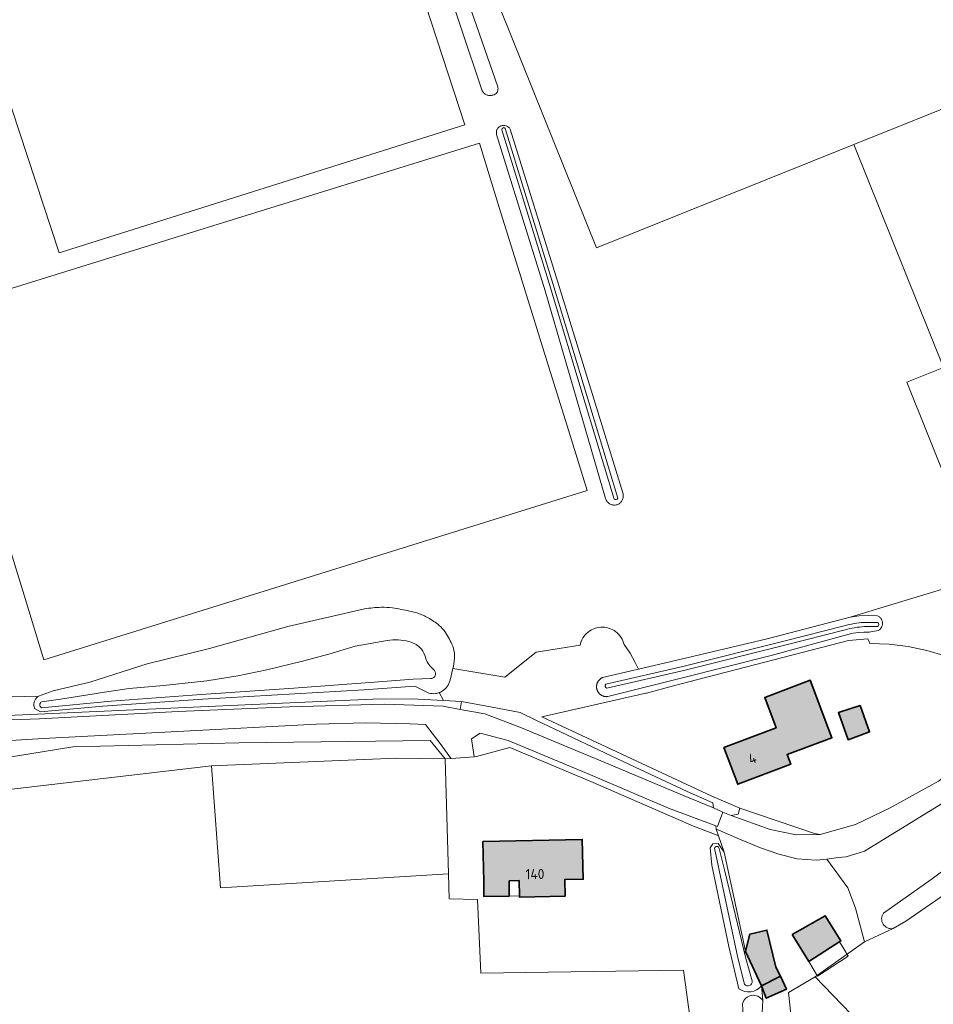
# Model space of a CAD drawing. Header units: metres. Extents: x 200031 to 204075, y 460125 to 464703.
# Tile 97 of 178: x 201300 to 201461, y 464292 to 464466. Entities that reach past the tile are written whole.
import ezdxf
from ezdxf.enums import TextEntityAlignment as Align

# ---------------------------------------------------------------- set-up
doc = ezdxf.new("R2010")
doc.units = ezdxf.units.M
doc.header["$LTSCALE"] = 2
for name, color, linetype, lineweight in [('B-WE-GR-BOS_GEMENGD-GV', 253, 'Continuous', 13), ('B-WE-GR-GRAS-GV', 253, 'Continuous', 13), ('B-WE-GR-HOUTWAL-GV', 253, 'Continuous', 13), ('B-WE-OG-BEBOUWING-GV', 253, 'Continuous', 35), ('B-WE-OG-BEBOUWING-T18', 253, 'Continuous', 18), ('B-WE-OG-BEBOUWING_LUIFEL-GV', 253, 'Continuous', 18), ('B-WE-OG-TERREIN_CULTUURSCHEIDING-GV', 253, 'Continuous', 18), ('B-WE-OG-TERREIN_ERF-GV', 253, 'Continuous', 18), ('B-WE-OG-TERREIN_ONBEGROEID-GV', 253, 'Continuous', 18), ('B-WE-OG-WATER_GREPPEL-GV', 253, 'Continuous', 18), ('B-WE-OG-WATER_MEER-GV', 253, 'Continuous', 18), ('B-WE-OG-WATER_SLOOT-GV', 253, 'Continuous', 18), ('B-WE-VH-VERHARDING_BETON-A', 254, 'Continuous', 25), ('B-WE-VH-VERHARDING_FUNDERING_ZAND-GV', 253, 'Continuous', 18), ('B-WE-VH-VERHARDING_HALFVERHARDING-GV', 253, 'Continuous', 18), ('B-WE-VH-VERHARDING_TEGEL-GV', 253, 'Continuous', 18)]:
    doc.layers.add(name, color=color, linetype=linetype, lineweight=lineweight)
doc.styles.add('NLCS-ISO-M1000-T18', font='NLCS-ISO.ttf', dxfattribs={"height": 1.8})

msp = doc.modelspace()

# ---------------------------------------------------------------- hatches: boundary and pattern name
at = {"layer": 'B-WE-VH-VERHARDING_BETON-A'}
h = msp.add_hatch(color=256, dxfattribs=at)
h.dxf.hatch_style = 1
h.paths.add_polyline_path([(201423.935, 464337.463), (201426.371, 464330.989), (201435.716, 464334.506), (201435.075, 464336.21), (201442.956, 464339.176), (201439.147, 464349.298), (201431.123, 464346.278), (201433.137, 464340.927)])
h = msp.add_hatch(color=256, dxfattribs=at)
h.dxf.hatch_style = 1
h.paths.add_polyline_path([(201447.937, 464344.842), (201444.101, 464343.589), (201445.84, 464338.818), (201449.573, 464340.192)])
h = msp.add_hatch(color=256, dxfattribs=at)
h.dxf.hatch_style = 1
h.paths.add_polyline_path([(201386.132, 464313.977), (201387.887, 464314.016), (201387.936, 464311.323), (201387.94, 464311.129), (201395.989, 464311.276), (201395.936, 464314.193), (201399.173, 464314.264), (201399.019, 464321.261), (201381.512, 464320.876), (201381.666, 464313.879), (201381.694, 464311.196), (201386.146, 464311.29)])
h = msp.add_hatch(color=256, dxfattribs=at)
h.dxf.hatch_style = 1
h.paths.add_polyline_path([(201435.956, 464304.521), (201438.88, 464299.753), (201444.525, 464303.434), (201441.762, 464307.825)])
h = msp.add_hatch(color=256, dxfattribs=at)
h.dxf.hatch_style = 1
h.paths.add_polyline_path([(201433.921, 464297.221), (201433.1, 464298.81), (201431.52, 464305.32), (201428.53, 464304.6), (201427.718, 464301.609), (201427.736, 464301.523), (201430.545, 464295.483)])
h = msp.add_hatch(color=256, dxfattribs=at)
h.dxf.hatch_style = 1
h.paths.add_polyline_path([(201433.921, 464297.221), (201430.545, 464295.483), (201431.381, 464293.304), (201434.956, 464294.901)])

# ---------------------------------------------------------------- linework, layer by layer
at = {"layer": 'B-WE-GR-BOS_GEMENGD-GV', "flags": 128}
for points in [[(201479.85, 464340.038), (201465.594, 464329.599), (201448.683, 464319.19), (201445.437, 464318.225), (201444.126, 464318.061), (201442.049, 464317.822), (201445.751, 464312.727), (201447.076, 464309.149), (201448.679, 464303.231), (201453.724, 464305.569)], [(201452.026, 464308.296), (201460.422, 464314.23), (201482.519, 464330.543)]]:
    msp.add_lwpolyline(points, dxfattribs=at)
at = {"layer": 'B-WE-GR-BOS_GEMENGD-GV'}
msp.add_lwpolyline([(201453.724, 464305.569, -0.6665022), (201452.026, 464308.296)], format="xyb", dxfattribs=at)
at = {"layer": 'B-WE-GR-GRAS-GV', "flags": 128}
for points in [[(201503.837, 464377.888), (201446.169, 464360.378), (201447.766, 464360.618), (201449.379, 464360.709), (201450.993, 464360.652), (201451.108, 464360.594), (201451.218, 464360.526), (201451.321, 464360.448), (201451.417, 464360.362), (201451.505, 464360.268), (201451.584, 464360.166), (201451.654, 464360.057), (201451.714, 464359.943), (201451.764, 464359.824), (201451.803, 464359.702), (201451.832, 464359.576), (201451.849, 464359.448), (201451.854, 464359.319), (201451.849, 464359.19), (201451.832, 464359.062), (201451.804, 464358.936), (201451.765, 464358.813), (201451.715, 464358.694), (201451.655, 464358.58), (201451.585, 464358.472), (201451.506, 464358.37), (201451.418, 464358.275), (201451.322, 464358.189), (201451.219, 464358.111), (201451.11, 464358.043), (201449.519, 464357.747), (201448.566, 464357.761), (201447.615, 464357.696), (201446.673, 464357.551), (201445.747, 464357.328), (201432.244, 464353.653), (201416.405, 464349.661), (201403.521, 464346.414), (201403.452, 464346.406), (201403.368, 464346.4), (201403.284, 464346.398), (201403.2, 464346.401), (201403.117, 464346.407), (201403.033, 464346.417), (201402.95, 464346.431), (201402.868, 464346.449), (201402.787, 464346.471), (201402.707, 464346.497), (201402.629, 464346.526), (201402.552, 464346.56), (201402.476, 464346.596), (201402.403, 464346.637), (201402.331, 464346.681), (201402.262, 464346.728), (201402.195, 464346.779), (201402.13, 464346.832), (201402.068, 464346.889), (201402.009, 464346.948), (201401.953, 464347.011), (201401.899, 464347.076), (201401.849, 464347.143), (201401.802, 464347.213), (201401.759, 464347.284), (201401.719, 464347.358), (201401.682, 464347.434), (201401.65, 464347.511), (201401.621, 464347.59), (201401.595, 464347.67), (201401.574, 464347.751), (201401.556, 464347.833), (201401.543, 464347.916), (201401.533, 464348), (201401.527, 464348.083), (201401.525, 464348.167), (201401.528, 464348.251), (201401.534, 464348.335), (201401.544, 464348.418), (201401.558, 464348.501), (201401.577, 464348.583), (201401.599, 464348.664), (201401.625, 464348.744), (201401.654, 464348.823), (201401.687, 464348.9), (201401.724, 464348.975), (201401.765, 464349.048), (201401.809, 464349.12), (201401.856, 464349.189), (201401.907, 464349.256), (201401.961, 464349.321), (201402.017, 464349.383), (201402.077, 464349.442), (201402.139, 464349.498), (201402.204, 464349.551), (201402.272, 464349.601), (201402.341, 464349.648), (201402.413, 464349.692), (201402.487, 464349.732), (201402.563, 464349.768), (201408.9, 464351.258), (201408.348, 464352.434), (201407.426, 464354.041), (201406.376, 464355.566), (201406.282, 464355.901), (201406.16, 464356.226), (201406.009, 464356.539), (201405.832, 464356.837), (201405.629, 464357.119), (201405.402, 464357.383), (201405.153, 464357.625), (201404.884, 464357.845), (201404.597, 464358.04), (201404.294, 464358.21), (201403.977, 464358.352), (201403.649, 464358.466), (201403.312, 464358.551), (201402.969, 464358.607), (201402.623, 464358.632), (201402.275, 464358.627), (201401.93, 464358.591), (201401.589, 464358.525), (201401.255, 464358.43), (201400.93, 464358.306), (201400.618, 464358.154), (201400.32, 464357.975), (201400.039, 464357.771), (201399.776, 464357.543), (201399.535, 464357.293), (201399.317, 464357.023), (201399.122, 464356.735), (201398.954, 464356.431), (201398.813, 464356.114), (201398.701, 464355.785), (201398.617, 464355.448), (201390.873, 464354.212), (201385.362, 464349.841), (201376.233, 464351.357)], [(201373.821, 464347.107), (201374.597, 464345.726), (201377.776, 464345.576), (201382.867, 464344.603), (201388.092, 464343.603), (201390.928, 464342.191), (201407.342, 464334.486), (201417.495, 464329.718), (201422.002, 464327.697), (201422.118, 464326.806), (201423.756, 464326.089), (201425.208, 464325.457), (201426.426, 464325.745), (201426.757, 464326.767), (201421.844, 464328.908), (201391.885, 464342.855), (201410.17, 464346.987), (201410.344, 464347.034), (201415.089, 464348.307), (201417.766, 464349.026), (201445.891, 464356.281), (201449.286, 464356.58), (201449.613, 464355.814), (201449.637, 464355.757), (201453.006, 464355.642), (201456.352, 464355.236), (201459.651, 464354.542), (201462.878, 464353.566)], [(201376.233, 464351.357), (201375.73, 464349.303), (201375.729, 464349.298)], [(201303.277, 464346.497), (201295.78, 464346.294), (201296.317, 464343.558), (201296.347, 464343.035), (201296.614, 464343.05), (201322.663, 464344.187), (201347.521, 464345.302), (201362.17, 464345.938), (201368.957, 464345.992), (201374.597, 464345.726), (201373.821, 464347.107)], [(201372.009, 464347.03), (201369.527, 464348.224), (201360.545, 464347.625), (201332.232, 464345.938), (201314.631, 464344.749), (201307.508, 464344.106), (201303.636, 464343.756), (201302.615, 464344.331)], [(201374.326, 464347.346), (201374.079, 464347.215), (201373.821, 464347.107)], [(201302.487, 464344.959), (201302.487, 464345.038), (201302.49, 464345.114)], [(201418.731, 464284.473), (201416.833, 464298.272), (201381.141, 464297.751), (201380.563, 464310.692), (201375.595, 464310.807), (201375.469, 464315.226), (201335.303, 464312.754), (201333.749, 464334.218), (201286.492, 464328.706), (201252.911, 464327.05), (201259.224, 464274.095)], [(201437.179, 464276.872), (201435.284, 464294.351), (201440.031, 464297.091), (201448.679, 464303.231), (201447.076, 464309.149), (201445.751, 464312.727), (201442.049, 464317.822), (201440.161, 464317.604), (201436.804, 464317.876), (201433.423, 464318.734), (201430.403, 464319.768), (201426.28, 464321.472), (201423.032, 464322.872), (201422.608, 464323.057), (201422.994, 464321.926), (201423.977, 464319.05), (201427.718, 464301.609), (201428.53, 464304.6), (201431.52, 464305.32), (201433.1, 464298.81), (201433.921, 464297.221), (201434.956, 464294.901), (201431.381, 464293.304), (201430.545, 464295.483), (201430.777, 464292.901), (201430.508, 464287.622)]]:
    msp.add_lwpolyline(points, dxfattribs=at)
at = {"layer": 'B-WE-GR-GRAS-GV'}
for points in [[(201375.729, 464349.298, -0.1031493), (201375.231, 464348.175)], [(201373.2, 464346.953, -0.0999868), (201372.009, 464347.03)], [(201373.821, 464347.107, -0.0534609), (201373.2, 464346.953)], [(201375.231, 464348.175, -0.1037587), (201374.326, 464347.346)], [(201302.49, 464345.114, -0.0683922), (201302.586, 464345.592)], [(201302.586, 464345.592, -0.0806812), (201302.859, 464346.1)], [(201302.859, 464346.1, -0.0797333), (201303.277, 464346.497)], [(201302.615, 464344.331, -0.0893546), (201302.487, 464344.959)]]:
    msp.add_lwpolyline(points, format="xyb", dxfattribs=at)
at = {"layer": 'B-WE-GR-GRAS-GV', "flags": 128}
for points in [[(201444.525, 464303.434), (201438.88, 464299.753), (201435.956, 464304.521), (201441.762, 464307.825)], [(201524.393, 464203.376), (201527.323, 464206.432), (201506.821, 464227.726), (201485.481, 464249.888), (201440.031, 464297.091), (201435.284, 464294.351), (201437.179, 464276.872), (201433.087, 464275.27), (201430.919, 464274.989), (201435.111, 464242.914), (201440.649, 464199.803), (201447.673, 464146.457), (201450.271, 464126.237), (201452.523, 464128.09), (201452.466, 464129.208), (201487.646, 464165.992), (201519.27, 464199.495), (201523.727, 464204.148)]]:
    msp.add_lwpolyline(points, close=True, dxfattribs=at)
at = {"layer": 'B-WE-GR-HOUTWAL-GV', "flags": 128}
msp.add_lwpolyline([(201252.022, 464334.503), (201252.911, 464327.05), (201286.492, 464328.706), (201333.749, 464334.218), (201366.304, 464335.554), (201374.89, 464335.47), (201372.252, 464338.712), (201338.538, 464338.281), (201309.341, 464337.589), (201294.121, 464335.11), (201271.952, 464335.528)], close=True, dxfattribs=at)
at = {"layer": 'B-WE-OG-BEBOUWING-GV', "flags": 128}
for points in [[(201423.935, 464337.463), (201426.371, 464330.989), (201435.716, 464334.506), (201435.075, 464336.21), (201442.956, 464339.176), (201439.147, 464349.298), (201431.123, 464346.278), (201433.137, 464340.927)], [(201447.937, 464344.842), (201444.101, 464343.589), (201445.84, 464338.818), (201449.573, 464340.192)], [(201386.132, 464313.977), (201387.887, 464314.016), (201387.936, 464311.323), (201387.94, 464311.129), (201395.989, 464311.276), (201395.936, 464314.193), (201399.173, 464314.264), (201399.019, 464321.261), (201381.512, 464320.876), (201381.666, 464313.879), (201381.694, 464311.196), (201386.146, 464311.29)], [(201435.956, 464304.521), (201438.88, 464299.753), (201444.525, 464303.434), (201441.762, 464307.825)], [(201433.921, 464297.221), (201433.1, 464298.81), (201431.52, 464305.32), (201428.53, 464304.6), (201427.718, 464301.609), (201427.736, 464301.523), (201430.545, 464295.483)], [(201433.921, 464297.221), (201430.545, 464295.483), (201431.381, 464293.304), (201434.956, 464294.901)]]:
    msp.add_lwpolyline(points, close=True, dxfattribs=at)
at = {"layer": 'B-WE-OG-BEBOUWING_LUIFEL-GV', "flags": 128}
for points in [[(201386.132, 464313.977), (201386.146, 464311.29), (201387.936, 464311.323), (201387.887, 464314.016)], [(201440.437, 464297.214), (201445.825, 464300.732), (201445.053, 464301.99), (201444.269, 464303.267), (201438.88, 464299.753)]]:
    msp.add_lwpolyline(points, close=True, dxfattribs=at)
at = {"layer": 'B-WE-OG-TERREIN_CULTUURSCHEIDING-GV', "flags": 128}
for points in [[(201463.662, 464383.049), (201456.16, 464401.754), (201462.577, 464404.327), (201446.828, 464443.598), (201401.49, 464425.416), (201371.602, 464499.83), (201371.196, 464500.992), (201371.664, 464501.18), (201361.983, 464524.194), (201355.252, 464541.169), (201350.468, 464557.178), (201346.649, 464556.037), (201345.741, 464559.076), (201346.001, 464559.773), (201297.417, 464538.626), (201286.037, 464533.619), (201284.294, 464532.6), (201283.95, 464532.269)], [(201378.659, 464469.651), (201384.13, 464453.738), (201384.173, 464453.55), (201384.182, 464453.454), (201384.176, 464453.261), (201384.161, 464453.165), (201384.106, 464452.98), (201384.067, 464452.892), (201383.968, 464452.727), (201383.908, 464452.651), (201383.829, 464452.574), (201383.692, 464452.459), (201383.524, 464452.363), (201383.434, 464452.327), (201383.248, 464452.278), (201383.152, 464452.265), (201383.024, 464452.237), (201382.894, 464452.221), (201382.763, 464452.215), (201382.631, 464452.221), (201382.501, 464452.238), (201382.373, 464452.266), (201382.248, 464452.305), (201382.127, 464452.355), (201382.01, 464452.415), (201381.899, 464452.484), (201381.794, 464452.563), (201381.696, 464452.651), (201381.607, 464452.747), (201381.525, 464452.85), (201381.453, 464452.96), (201381.391, 464453.075), (201374.025, 464475.193)], [(201279.428, 464420.787), (201283.53, 464408.759), (201295.78, 464346.294), (201303.277, 464346.497), (201305.903, 464347.454), (201312.302, 464348.955), (201322.395, 464352.187), (201333.404, 464354.867), (201347.17, 464358.774), (201360.696, 464361.856)], [(201376.282, 464351.559), (201376.233, 464351.357), (201385.362, 464349.841), (201390.873, 464354.212), (201398.617, 464355.448), (201398.701, 464355.785), (201398.813, 464356.114), (201398.954, 464356.431), (201399.122, 464356.735), (201399.317, 464357.023), (201399.535, 464357.293), (201399.776, 464357.543), (201400.039, 464357.771), (201400.32, 464357.975), (201400.618, 464358.154), (201400.93, 464358.306), (201401.255, 464358.43), (201401.589, 464358.525), (201401.93, 464358.591), (201402.275, 464358.627), (201402.623, 464358.632), (201402.969, 464358.607), (201403.312, 464358.551), (201403.649, 464358.466), (201403.977, 464358.352), (201404.294, 464358.21), (201404.597, 464358.04), (201404.884, 464357.845), (201405.153, 464357.625), (201405.402, 464357.383), (201405.629, 464357.119), (201405.832, 464356.837), (201406.009, 464356.539), (201406.16, 464356.226), (201406.282, 464355.901), (201406.376, 464355.566), (201407.426, 464354.041), (201408.348, 464352.434), (201408.9, 464351.258), (201415.411, 464352.789), (201431.567, 464356.587), (201446.169, 464360.378), (201503.837, 464377.888)], [(201294.121, 464335.11), (201309.341, 464337.589), (201338.538, 464338.281), (201372.252, 464338.712), (201374.89, 464335.47), (201375.916, 464335.541), (201375.843, 464335.64), (201374.193, 464337.892), (201371.404, 464341.513), (201368.744, 464341.638), (201360.858, 464341.812), (201352.22, 464341.576), (201327.764, 464340.245), (201304.11, 464339.045), (201295.466, 464338.519)]]:
    msp.add_lwpolyline(points, dxfattribs=at)
for points in [[(201341.223, 464547.994), (201344.887, 464549.473), (201378.316, 464447.068), (201306.929, 464424.538), (201274.916, 464521.906), (201278.213, 464525.586)], [(201406.191, 464381.406), (201406.156, 464381.266), (201406.109, 464381.13), (201406.051, 464380.999), (201405.981, 464380.873), (201405.901, 464380.754), (201405.811, 464380.642), (201405.712, 464380.538), (201405.642, 464380.478), (201405.603, 464380.444), (201405.487, 464380.359), (201405.365, 464380.284), (201405.236, 464380.22), (201405.102, 464380.168), (201404.956, 464380.14), (201404.808, 464380.124), (201404.659, 464380.121), (201404.511, 464380.132), (201404.364, 464380.155), (201404.219, 464380.192), (201404.079, 464380.24), (201403.943, 464380.301), (201403.813, 464380.374), (201403.69, 464380.457), (201403.574, 464380.551), (201403.467, 464380.655), (201403.37, 464380.768), (201403.283, 464380.889), (201403.207, 464381.017), (201403.143, 464381.151), (201403.09, 464381.29), (201392.481, 464417.858), (201383.918, 464445.377), (201383.896, 464445.489), (201383.885, 464445.603), (201383.884, 464445.718), (201383.893, 464445.832), (201383.912, 464445.945), (201383.941, 464446.056), (201383.98, 464446.163), (201384.028, 464446.267), (201384.086, 464446.366), (201384.152, 464446.459), (201384.226, 464446.547), (201384.308, 464446.627), (201384.396, 464446.699), (201384.491, 464446.764), (201384.591, 464446.819), (201384.696, 464446.866), (201384.804, 464446.903), (201384.918, 464446.932), (201385.033, 464446.95), (201385.15, 464446.959), (201385.267, 464446.957), (201385.384, 464446.945), (201385.543, 464446.91), (201385.612, 464446.891), (201385.721, 464446.849), (201385.826, 464446.798), (201385.927, 464446.738), (201386.022, 464446.669), (201386.111, 464446.593), (201386.192, 464446.509), (201386.266, 464446.418), (201386.332, 464446.321), (201394.946, 464418.621), (201406.142, 464382.257), (201406.181, 464382.119), (201406.208, 464381.977), (201406.222, 464381.834), (201406.224, 464381.691), (201406.214, 464381.547)], [(201399.862, 464382.684), (201352.037, 464367.776), (201304.212, 464352.868), (201300.758, 464364.255), (201297.564, 464374.783), (201292.253, 464392.292), (201289.064, 464402.803), (201285.587, 464414.265), (201333.243, 464429.05), (201380.899, 464443.835), (201384.407, 464432.525), (201387.66, 464422.033), (201393.08, 464404.556), (201396.338, 464394.05)], [(201300.758, 464364.255), (201304.212, 464352.868), (201352.037, 464367.776), (201399.862, 464382.684), (201396.338, 464394.05), (201393.08, 464404.556), (201387.66, 464422.033), (201384.407, 464432.525), (201380.899, 464443.835), (201333.243, 464429.05), (201285.587, 464414.265), (201289.064, 464402.803), (201292.253, 464392.292), (201297.564, 464374.783)], [(201295.287, 464342.678), (201295.272, 464342.205), (201303.49, 464342.496), (201327.849, 464343.812), (201347.466, 464344.605), (201364.192, 464345.087), (201374.504, 464344.734), (201377.512, 464344.17), (201377.776, 464345.576), (201374.597, 464345.726), (201368.957, 464345.992), (201362.17, 464345.938), (201347.521, 464345.302), (201322.663, 464344.187), (201296.614, 464343.05), (201296.347, 464343.035), (201295.261, 464342.973)], [(201379.917, 464336.241), (201379.981, 464335.82), (201380.401, 464335.849), (201386.242, 464337.46), (201400.915, 464331.271), (201418.571, 464323.577), (201422.742, 464322.02), (201422.994, 464321.926), (201422.608, 464323.057), (201422.606, 464323.062), (201422.527, 464323.67), (201414.164, 464326.792), (201400.483, 464332.644), (201385.963, 464338.67), (201381.05, 464339.99), (201379.5, 464338.964)]]:
    msp.add_lwpolyline(points, close=True, dxfattribs=at)
at = {"layer": 'B-WE-OG-TERREIN_CULTUURSCHEIDING-GV'}
for points in [[(201360.696, 464361.856, -0.0307192), (201363.627, 464362.136)], [(201363.627, 464362.136, -0.0470992), (201365.581, 464362.02)], [(201365.581, 464362.02, -0.0134406), (201368.626, 464361.469)], [(201368.626, 464361.469, -0.0285814), (201370.061, 464361.086)], [(201370.061, 464361.086, -0.050041), (201371.877, 464360.281)], [(201371.877, 464360.281, -0.042983), (201373.806, 464358.952)], [(201373.806, 464358.952, -0.0746335), (201374.947, 464357.681)], [(201374.947, 464357.681, -0.0478096), (201376.199, 464355.306)], [(201376.199, 464355.306, -0.0925452), (201376.519, 464353.773)], [(201376.519, 464353.773, -0.0646221), (201376.282, 464351.559)]]:
    msp.add_lwpolyline(points, format="xyb", dxfattribs=at)
at = {"layer": 'B-WE-OG-TERREIN_ERF-GV', "flags": 128}
for points in [[(201481.844, 464346.609), (201466.008, 464352.315), (201462.878, 464353.566), (201459.651, 464354.542), (201456.352, 464355.236), (201453.006, 464355.642), (201449.637, 464355.757), (201449.613, 464355.814), (201449.286, 464356.58), (201445.891, 464356.281), (201417.766, 464349.026), (201415.089, 464348.307), (201410.344, 464347.034), (201410.17, 464346.987), (201391.885, 464342.855), (201421.844, 464328.908), (201426.757, 464326.767), (201439.891, 464322.286), (201440.865, 464322.127), (201447.121, 464323.882), (201453.209, 464326.853), (201461.713, 464331.541), (201470.85, 464338.068)], [(201423.935, 464337.463), (201433.137, 464340.927), (201431.123, 464346.278), (201439.147, 464349.298), (201442.956, 464339.176), (201435.075, 464336.21), (201435.716, 464334.506), (201426.371, 464330.989)], [(201447.937, 464344.842), (201449.573, 464340.192), (201445.84, 464338.818), (201444.101, 464343.589)], [(201489.307, 464331.609), (201486.124, 464329.202), (201484.54, 464328.004), (201462.947, 464311.671), (201455.972, 464306.908), (201453.724, 464305.569), (201448.679, 464303.231), (201440.031, 464297.091), (201485.481, 464249.888), (201494.204, 464256.136), (201511.861, 464268.781), (201526.684, 464279.397), (201509.991, 464302.734)], [(201387.936, 464311.323), (201387.887, 464314.016), (201386.132, 464313.977), (201386.146, 464311.29), (201381.694, 464311.196), (201381.666, 464313.879), (201381.512, 464320.876), (201399.019, 464321.261), (201399.173, 464314.264), (201395.936, 464314.193), (201395.989, 464311.276), (201387.94, 464311.129)]]:
    msp.add_lwpolyline(points, close=True, dxfattribs=at)
for points in [[(201422.742, 464322.02), (201418.571, 464323.577), (201400.915, 464331.271), (201386.242, 464337.46), (201380.401, 464335.849), (201379.981, 464335.82), (201375.916, 464335.541), (201374.89, 464335.47), (201375.469, 464315.226), (201375.595, 464310.807), (201380.563, 464310.692), (201381.141, 464297.751), (201416.833, 464298.272), (201418.731, 464284.473), (201418.804, 464283.941), (201419.401, 464283.975), (201426.546, 464284.377), (201427.224, 464290.05), (201427.266, 464291.285), (201427.217, 464292.356)], [(201426.58, 464294.996), (201424.792, 464302.408), (201421.84, 464316.745), (201421.524, 464319.778), (201421.981, 464320.509), (201422.937, 464320.526), (201423.977, 464319.05), (201422.994, 464321.926), (201422.742, 464322.02)], [(201430.777, 464292.901), (201430.545, 464295.483)]]:
    msp.add_lwpolyline(points, dxfattribs=at)
at = {"layer": 'B-WE-OG-TERREIN_ERF-GV'}
for points in [[(201430.545, 464295.483, -0.3931148), (201426.58, 464294.996)], [(201427.217, 464292.356, -0.6669845), (201430.777, 464292.901)]]:
    msp.add_lwpolyline(points, format="xyb", dxfattribs=at)
at = {"layer": 'B-WE-OG-TERREIN_ONBEGROEID-GV', "flags": 128}
msp.add_lwpolyline([(201333.749, 464334.218), (201335.303, 464312.754), (201375.469, 464315.226), (201374.89, 464335.47), (201366.304, 464335.554)], close=True, dxfattribs=at)
at = {"layer": 'B-WE-OG-WATER_GREPPEL-GV'}
for points in [[(201385.457, 464446.388, 0.8902168), (201384.85, 464446.187)], [(201404.637, 464381.174, 0.5881876), (201405.249, 464381.359)], [(201448.618, 464359.473, 0.0597637), (201445.113, 464358.866)], [(201450.993, 464358.726, 0.6500359), (201450.996, 464359.466)], [(201445.302, 464358.151, -0.0596436), (201448.645, 464358.734)], [(201403.181, 464348.609, 0.648908), (201403.346, 464347.889)]]:
    msp.add_lwpolyline(points, format="xyb", dxfattribs=at)
at = {"layer": 'B-WE-OG-WATER_GREPPEL-GV', "flags": 128}
for points in [[(201384.85, 464446.187), (201388.289, 464434.991), (201393.243, 464418.951), (201399.525, 464398.067), (201404.637, 464381.174)], [(201405.249, 464381.359), (201400.138, 464398.252), (201393.856, 464419.138), (201388.9, 464435.179), (201385.457, 464446.388)], [(201450.996, 464359.466), (201448.618, 464359.473)], [(201445.113, 464358.866), (201434.474, 464356.16), (201416.967, 464351.769), (201403.181, 464348.609)], [(201403.346, 464347.889), (201417.14, 464351.05), (201434.655, 464355.444), (201445.302, 464358.151)], [(201448.645, 464358.734), (201450.993, 464358.726)]]:
    msp.add_lwpolyline(points, dxfattribs=at)
at = {"layer": 'B-WE-OG-WATER_MEER-GV', "flags": 128}
for points in [[(201364.689, 464356.282), (201359.042, 464355.308), (201354.428, 464353.901), (201349.763, 464352.66), (201343.48, 464351.126), (201338.401, 464350.051), (201332.909, 464349.172), (201325.321, 464348.373), (201319.272, 464347.859), (201315.693, 464347.308), (201307.194, 464345.986), (201303.87, 464345.484)], [(201372.999, 464351), (201372.464, 464351.521)], [(201303.806, 464344.459), (201316.08, 464345.628), (201331.939, 464346.807), (201348.257, 464347.913), (201363.156, 464349.008), (201369.262, 464349.477), (201372.288, 464349.578)]]:
    msp.add_lwpolyline(points, dxfattribs=at)
at = {"layer": 'B-WE-OG-WATER_MEER-GV'}
for points in [[(201368.464, 464356.106, 0.1117306), (201364.689, 464356.282)], [(201370.431, 464355.066, 0.1304934), (201368.464, 464356.106)], [(201371.318, 464353.665, 0.1009296), (201370.431, 464355.066)], [(201372.464, 464351.521, -0.1568452), (201371.318, 464353.665)], [(201372.288, 464349.578, 0.6571045), (201372.999, 464351)], [(201303.87, 464345.484, 0.6338207), (201303.806, 464344.459)]]:
    msp.add_lwpolyline(points, format="xyb", dxfattribs=at)
at = {"layer": 'B-WE-OG-WATER_SLOOT-GV', "flags": 128}
for points in [[(201406.051, 464380.999), (201406.109, 464381.13), (201406.156, 464381.266), (201406.191, 464381.406), (201406.214, 464381.547), (201406.224, 464381.691), (201406.222, 464381.834), (201406.208, 464381.977), (201406.181, 464382.119), (201406.142, 464382.257), (201394.946, 464418.621), (201386.332, 464446.321), (201386.266, 464446.418), (201386.192, 464446.509), (201386.111, 464446.593), (201386.022, 464446.669), (201385.927, 464446.738), (201385.826, 464446.798), (201385.721, 464446.849), (201385.612, 464446.891), (201385.543, 464446.91), (201385.384, 464446.945), (201385.267, 464446.957), (201385.15, 464446.959), (201385.033, 464446.95), (201384.918, 464446.932), (201384.804, 464446.903), (201384.696, 464446.866), (201384.591, 464446.819), (201384.491, 464446.764), (201384.396, 464446.699), (201384.308, 464446.627), (201384.226, 464446.547), (201384.152, 464446.459), (201384.086, 464446.366), (201384.028, 464446.267), (201383.98, 464446.163), (201383.941, 464446.056), (201383.912, 464445.945), (201383.893, 464445.832), (201383.884, 464445.718), (201383.885, 464445.603), (201383.896, 464445.489), (201383.918, 464445.377), (201392.481, 464417.858), (201403.09, 464381.29), (201403.143, 464381.151), (201403.207, 464381.017), (201403.283, 464380.889), (201403.37, 464380.768), (201403.467, 464380.655), (201403.574, 464380.551), (201403.69, 464380.457), (201403.813, 464380.374), (201403.943, 464380.301), (201404.079, 464380.24), (201404.219, 464380.192), (201404.364, 464380.155), (201404.511, 464380.132), (201404.659, 464380.121), (201404.808, 464380.124), (201404.956, 464380.14), (201405.102, 464380.168), (201405.236, 464380.22), (201405.365, 464380.284), (201405.487, 464380.359), (201405.603, 464380.444), (201405.642, 464380.478), (201405.712, 464380.538), (201405.811, 464380.642), (201405.901, 464380.754), (201405.981, 464380.873)], [(201446.169, 464360.378), (201431.567, 464356.587), (201415.411, 464352.789), (201408.9, 464351.258), (201402.563, 464349.768), (201402.487, 464349.732), (201402.413, 464349.692), (201402.341, 464349.648), (201402.272, 464349.601), (201402.204, 464349.551), (201402.139, 464349.498), (201402.077, 464349.442), (201402.017, 464349.383), (201401.961, 464349.321), (201401.907, 464349.256), (201401.856, 464349.189), (201401.809, 464349.12), (201401.765, 464349.048), (201401.724, 464348.975), (201401.687, 464348.9), (201401.654, 464348.823), (201401.625, 464348.744), (201401.599, 464348.664), (201401.577, 464348.583), (201401.558, 464348.501), (201401.544, 464348.418), (201401.534, 464348.335), (201401.528, 464348.251), (201401.525, 464348.167), (201401.527, 464348.083), (201401.533, 464348), (201401.543, 464347.916), (201401.556, 464347.833), (201401.574, 464347.751), (201401.595, 464347.67), (201401.621, 464347.59), (201401.65, 464347.511), (201401.682, 464347.434), (201401.719, 464347.358), (201401.759, 464347.284), (201401.802, 464347.213), (201401.849, 464347.143), (201401.899, 464347.076), (201401.953, 464347.011), (201402.009, 464346.948), (201402.068, 464346.889), (201402.13, 464346.832), (201402.195, 464346.779), (201402.262, 464346.728), (201402.331, 464346.681), (201402.403, 464346.637), (201402.476, 464346.596), (201402.552, 464346.56), (201402.629, 464346.526), (201402.707, 464346.497), (201402.787, 464346.471), (201402.868, 464346.449), (201402.95, 464346.431), (201403.033, 464346.417), (201403.117, 464346.407), (201403.2, 464346.401), (201403.284, 464346.398), (201403.368, 464346.4), (201403.452, 464346.406), (201403.521, 464346.414), (201416.405, 464349.661), (201432.244, 464353.653), (201445.747, 464357.328), (201446.673, 464357.551), (201447.615, 464357.696), (201448.566, 464357.761), (201449.519, 464357.747), (201451.11, 464358.043), (201451.219, 464358.111), (201451.322, 464358.189), (201451.418, 464358.275), (201451.506, 464358.37), (201451.585, 464358.472), (201451.655, 464358.58), (201451.715, 464358.694), (201451.765, 464358.813), (201451.804, 464358.936), (201451.832, 464359.062), (201451.849, 464359.19), (201451.854, 464359.319), (201451.849, 464359.448), (201451.832, 464359.576), (201451.803, 464359.702), (201451.764, 464359.824), (201451.714, 464359.943), (201451.654, 464360.057), (201451.584, 464360.166), (201451.505, 464360.268), (201451.417, 464360.362), (201451.321, 464360.448), (201451.218, 464360.526), (201451.108, 464360.594), (201450.993, 464360.652), (201449.379, 464360.709), (201447.766, 464360.618)]]:
    msp.add_lwpolyline(points, close=True, dxfattribs=at)
at = {"layer": 'B-WE-OG-WATER_SLOOT-GV'}
for points in [[(201384.85, 464446.187, -0.8902168), (201385.457, 464446.388)], [(201405.249, 464381.359, -0.5881876), (201404.637, 464381.174)], [(201363.627, 464362.136, 0.0307192), (201360.696, 464361.856)], [(201365.581, 464362.02, 0.0470992), (201363.627, 464362.136)], [(201368.626, 464361.469, 0.0134406), (201365.581, 464362.02)], [(201370.061, 464361.086, 0.0285814), (201368.626, 464361.469)], [(201371.877, 464360.281, 0.050041), (201370.061, 464361.086)], [(201373.806, 464358.952, 0.042983), (201371.877, 464360.281)], [(201445.113, 464358.866, -0.0597637), (201448.618, 464359.473)], [(201450.996, 464359.466, -0.6500359), (201450.993, 464358.726)], [(201374.947, 464357.681, 0.0746335), (201373.806, 464358.952)], [(201376.199, 464355.306, 0.0478096), (201374.947, 464357.681)], [(201448.645, 464358.734, 0.0596436), (201445.302, 464358.151)], [(201364.689, 464356.282, -0.1117306), (201368.464, 464356.106)], [(201368.464, 464356.106, -0.1304934), (201370.431, 464355.066)], [(201370.431, 464355.066, -0.1009296), (201371.318, 464353.665)], [(201376.519, 464353.773, 0.0925452), (201376.199, 464355.306)], [(201371.318, 464353.665, 0.1568452), (201372.464, 464351.521)], [(201376.282, 464351.559, 0.0646221), (201376.519, 464353.773)], [(201372.999, 464351, -0.6571045), (201372.288, 464349.578)], [(201375.231, 464348.175, 0.1031493), (201375.729, 464349.298)], [(201403.346, 464347.889, -0.648908), (201403.181, 464348.609)], [(201372.009, 464347.03, 0.0999868), (201373.2, 464346.953)], [(201373.2, 464346.953, 0.0534609), (201373.821, 464347.107)], [(201374.326, 464347.346, 0.1037587), (201375.231, 464348.175)], [(201302.586, 464345.592, 0.0683922), (201302.49, 464345.114)], [(201302.859, 464346.1, 0.0806812), (201302.586, 464345.592)], [(201303.277, 464346.497, 0.0797333), (201302.859, 464346.1)], [(201303.806, 464344.459, -0.6338207), (201303.87, 464345.484)], [(201302.487, 464344.959, 0.0893546), (201302.615, 464344.331)], [(201422.322, 464319.421, -1.1290997), (201423.118, 464319.7)], [(201423.118, 464319.7, 1.1290997), (201422.322, 464319.421)], [(201452.026, 464308.296, 0.6665022), (201453.724, 464305.569)], [(201426.58, 464294.996, 0.3931148), (201430.545, 464295.483)], [(201428.89, 464296.353, -0.8273748), (201427.581, 464295.808)], [(201427.581, 464295.808, 0.8273748), (201428.89, 464296.353)], [(201430.777, 464292.901, 0.6669845), (201427.217, 464292.356)]]:
    msp.add_lwpolyline(points, format="xyb", dxfattribs=at)
at = {"layer": 'B-WE-OG-WATER_SLOOT-GV', "flags": 128}
for points in [[(201404.637, 464381.174), (201399.525, 464398.067), (201393.243, 464418.951), (201388.289, 464434.991), (201384.85, 464446.187)], [(201385.457, 464446.388), (201388.9, 464435.179), (201393.856, 464419.138), (201400.138, 464398.252), (201405.249, 464381.359)], [(201360.696, 464361.856), (201347.17, 464358.774), (201333.404, 464354.867), (201322.395, 464352.187), (201312.302, 464348.955), (201305.903, 464347.454), (201303.277, 464346.497)], [(201448.618, 464359.473), (201450.996, 464359.466)], [(201403.181, 464348.609), (201416.967, 464351.769), (201434.474, 464356.16), (201445.113, 464358.866)], [(201445.302, 464358.151), (201434.655, 464355.444), (201417.14, 464351.05), (201403.346, 464347.889)], [(201450.993, 464358.726), (201448.645, 464358.734)], [(201303.87, 464345.484), (201307.194, 464345.986), (201315.693, 464347.308), (201319.272, 464347.859), (201325.321, 464348.373), (201332.909, 464349.172), (201338.401, 464350.051), (201343.48, 464351.126), (201349.763, 464352.66), (201354.428, 464353.901), (201359.042, 464355.308), (201364.689, 464356.282)], [(201372.464, 464351.521), (201372.999, 464351)], [(201375.729, 464349.298), (201375.73, 464349.303), (201376.233, 464351.357), (201376.282, 464351.559)], [(201372.288, 464349.578), (201369.262, 464349.477), (201363.156, 464349.008), (201348.257, 464347.913), (201331.939, 464346.807), (201316.08, 464345.628), (201303.806, 464344.459)], [(201302.615, 464344.331), (201303.636, 464343.756), (201307.508, 464344.106), (201314.631, 464344.749), (201332.232, 464345.938), (201360.545, 464347.625), (201369.527, 464348.224), (201372.009, 464347.03)], [(201373.821, 464347.107), (201374.079, 464347.215), (201374.326, 464347.346)], [(201302.49, 464345.114), (201302.487, 464345.038), (201302.487, 464344.959)], [(201482.519, 464330.543), (201460.422, 464314.23), (201452.026, 464308.296)], [(201453.724, 464305.569), (201455.972, 464306.908), (201462.947, 464311.671), (201484.54, 464328.004)], [(201423.977, 464319.05), (201422.937, 464320.526), (201421.981, 464320.509), (201421.524, 464319.778), (201421.84, 464316.745), (201424.792, 464302.408), (201426.58, 464294.996)], [(201427.581, 464295.808), (201426.395, 464300.448), (201422.322, 464319.421)], [(201422.322, 464319.421), (201426.395, 464300.448), (201427.581, 464295.808)], [(201423.118, 464319.7), (201424.123, 464315.688), (201427.784, 464300.295), (201428.89, 464296.353)], [(201428.89, 464296.353), (201427.784, 464300.295), (201424.123, 464315.688), (201423.118, 464319.7)], [(201430.545, 464295.483), (201427.736, 464301.523), (201427.718, 464301.609), (201423.977, 464319.05)], [(201427.217, 464292.356), (201427.266, 464291.285), (201427.224, 464290.05), (201426.546, 464284.377), (201419.401, 464283.975), (201419.558, 464282.821), (201419.776, 464281.211), (201424.333, 464281.475), (201426.416, 464281.596), (201426.923, 464279.742), (201428.231, 464279.956), (201430.066, 464280.388), (201430.355, 464284.185), (201430.508, 464287.622), (201430.777, 464292.901)]]:
    msp.add_lwpolyline(points, dxfattribs=at)
at = {"layer": 'B-WE-VH-VERHARDING_FUNDERING_ZAND-GV', "flags": 128}
msp.add_lwpolyline([(201440.865, 464322.127), (201439.891, 464322.286), (201426.757, 464326.767), (201426.426, 464325.745), (201425.208, 464325.457), (201432.112, 464323.031), (201436.633, 464322.059)], close=True, dxfattribs=at)
at = {"layer": 'B-WE-VH-VERHARDING_HALFVERHARDING-GV', "flags": 128}
msp.add_lwpolyline([(201377.776, 464345.576), (201377.512, 464344.17), (201381.834, 464343.36), (201388.287, 464340.918), (201403.71, 464334.514), (201416.949, 464328.948), (201422.118, 464326.806), (201422.002, 464327.697), (201417.495, 464329.718), (201407.342, 464334.486), (201390.928, 464342.191), (201388.092, 464343.603), (201382.867, 464344.603)], close=True, dxfattribs=at)
for points in [[(201295.466, 464338.519), (201304.11, 464339.045), (201327.764, 464340.245), (201352.22, 464341.576), (201360.858, 464341.812), (201368.744, 464341.638), (201371.404, 464341.513), (201374.193, 464337.892), (201375.843, 464335.64), (201375.916, 464335.541), (201379.981, 464335.82), (201379.917, 464336.241), (201379.5, 464338.964), (201381.05, 464339.99), (201385.963, 464338.67), (201400.483, 464332.644), (201414.164, 464326.792), (201422.527, 464323.67), (201422.801, 464323.568), (201423.756, 464326.089), (201422.118, 464326.806), (201416.949, 464328.948), (201403.71, 464334.514), (201388.287, 464340.918), (201381.834, 464343.36), (201377.512, 464344.17), (201374.504, 464344.734), (201364.192, 464345.087), (201347.466, 464344.605), (201327.849, 464343.812), (201303.49, 464342.496), (201295.272, 464342.205)], [(201461.713, 464331.541), (201453.209, 464326.853), (201447.121, 464323.882), (201440.865, 464322.127), (201436.633, 464322.059), (201432.112, 464323.031), (201425.208, 464325.457), (201423.756, 464326.089), (201422.801, 464323.568), (201422.527, 464323.67), (201422.606, 464323.062), (201422.608, 464323.057), (201423.032, 464322.872), (201426.28, 464321.472), (201430.403, 464319.768), (201433.423, 464318.734), (201436.804, 464317.876), (201440.161, 464317.604), (201442.049, 464317.822), (201444.126, 464318.061), (201445.437, 464318.225), (201448.683, 464319.19), (201465.594, 464329.599)]]:
    msp.add_lwpolyline(points, dxfattribs=at)
at = {"layer": 'B-WE-VH-VERHARDING_TEGEL-GV', "flags": 128}
msp.add_lwpolyline([(201490.645, 464414.939), (201489.317, 464414.386), (201484.849, 464425.876), (201478.758, 464440.538), (201474.232, 464451.434), (201475.398, 464452.067), (201474.366, 464454.641), (201468.464, 464452.275), (201446.828, 464443.598), (201462.577, 464404.327), (201456.16, 464401.754), (201463.662, 464383.049), (201496.797, 464396.338), (201489.797, 464413.414), (201491.05, 464413.923)], close=True, dxfattribs=at)

# ---------------------------------------------------------------- texts
at = {"layer": 'B-WE-OG-BEBOUWING-T18', "style": 'NLCS-ISO-M1000-T18'}
for s, rotation, p in [('4', 20.6, (201428.94, 464335.521)), ('140', 1, (201390.683, 464315.18))]:
    msp.add_text(s, height=1.8, rotation=rotation, dxfattribs=at).set_placement(p, align=Align.MIDDLE)

doc.saveas('drawing.dxf')
